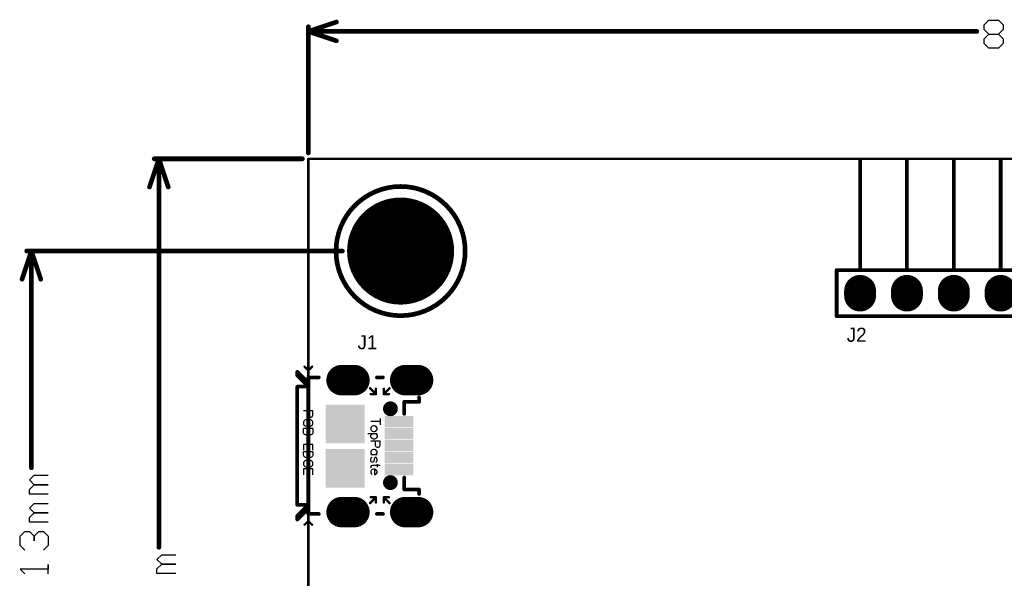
# Model space of a CAD drawing. Header units: millimetres. Extents: x 49.81 to 54.17, y 32.15 to 34.5.
# Tile 5 of 10: x 49.81 to 51.92, y 33.31 to 34.5. Entities that reach past the tile are written whole.
import ezdxf

# ---------------------------------------------------------------- set-up
doc = ezdxf.new("R2010")
doc.units = ezdxf.units.MM
doc.header["$MEASUREMENT"] = 0
for name, color, linetype in [('BottomLayer', 5, 'Continuous'), ('BottomSolder', 6, 'Continuous'), ('KeepOutLayer', 6, 'Continuous'), ('Mechanical1', 6, 'Continuous'), ('Mechanical15', 56, 'Continuous'), ('MultiLayer', 9, 'Continuous'), ('PadHoleLayer', 156, 'Continuous'), ('TopLayer', 1, 'Continuous'), ('TopOverlay', 2, 'Continuous'), ('TopPaste', 8, 'Continuous'), ('TopSolder', 216, 'Continuous')]:
    doc.layers.add(name, color=color, linetype=linetype)

# ---------------------------------------------------------------- blocks, each defined once
blk = doc.blocks.new('MICROUSB_ST_USB_002B_1_7')
at = {"layer": 'BottomLayer', "const_width": 0.0571}
for points in [[(-0.1407, 0.0846), (-0.1407, 0.0571)], [(0.1407, 0.0846), (0.1407, 0.0571)], [(-0.1407, -0.0512), (-0.1407, -0.0787)], [(0.1407, -0.0512), (0.1407, -0.0787)]]:
    blk.add_lwpolyline(points, dxfattribs=at)
at = {"layer": 'BottomLayer'}
for points, const_width in [([(-0.155, 0.0846, 1), (-0.1265, 0.0846, 1)], 0.0285), ([(0.1265, 0.0846, 1), (0.155, 0.0846, 1)], 0.0285), ([(-0.155, 0.0571, 1), (-0.1265, 0.0571, 1)], 0.0285), ([(0.1265, 0.0571, 1), (0.155, 0.0571, 1)], 0.0285), ([(-0.0856, 0.0256, 1), (-0.0738, 0.0256, 1)], 0.0118), ([(0.0719, 0.0256, 1), (0.0837, 0.0256, 1)], 0.0118), ([(-0.155, -0.0512, 1), (-0.1265, -0.0512, 1)], 0.0285), ([(0.1265, -0.0512, 1), (0.155, -0.0512, 1)], 0.0285), ([(-0.155, -0.0787, 1), (-0.1265, -0.0787, 1)], 0.0285), ([(0.1265, -0.0787, 1), (0.155, -0.0787, 1)], 0.0285)]:
    blk.add_lwpolyline(points, format="xyb", close=True, dxfattribs=dict(at, const_width=const_width))
at = {"layer": 'BottomSolder', "const_width": 0.0651}
for points in [[(-0.1407, 0.0846), (-0.1407, 0.0571)], [(0.1407, 0.0846), (0.1407, 0.0571)], [(-0.1407, -0.0512), (-0.1407, -0.0787)], [(0.1407, -0.0512), (0.1407, -0.0787)]]:
    blk.add_lwpolyline(points, dxfattribs=at)
at = {"layer": 'BottomSolder'}
for points, const_width in [([(-0.157, 0.0846, 1), (-0.1245, 0.0846, 1)], 0.0325), ([(0.1245, 0.0846, 1), (0.157, 0.0846, 1)], 0.0325), ([(-0.157, 0.0571, 1), (-0.1245, 0.0571, 1)], 0.0325), ([(0.1245, 0.0571, 1), (0.157, 0.0571, 1)], 0.0325), ([(-0.0876, 0.0256, 1), (-0.0718, 0.0256, 1)], 0.0158), ([(0.0699, 0.0256, 1), (0.0857, 0.0256, 1)], 0.0158), ([(-0.157, -0.0512, 1), (-0.1245, -0.0512, 1)], 0.0325), ([(0.1245, -0.0512, 1), (0.157, -0.0512, 1)], 0.0325), ([(-0.157, -0.0787, 1), (-0.1245, -0.0787, 1)], 0.0325), ([(0.1245, -0.0787, 1), (0.157, -0.0787, 1)], 0.0325)]:
    blk.add_lwpolyline(points, format="xyb", close=True, dxfattribs=dict(at, const_width=const_width))
at = {"layer": 'Mechanical15'}
for p, q in [((-0.059, 0.0038), (-0.0457, 0.0038)), ((-0.0523, 0.0038), (-0.0523, -0.0162)), ((-0.0023, 0.0038), (-0.0108, 0.0038)), ((-0.0108, 0.0038), (-0.0108, -0.0162)), ((0.0006, 0.0028), (-0.0023, 0.0038)), ((0.0016, 0.0019), (0.0006, 0.0028)), ((0.0025, 0), (0.0016, 0.0019)), ((0.0413, 0.0038), (0.0413, -0.0124)), ((-0.0423, -0.0058), (-0.0433, -0.0086)), ((-0.0433, -0.0086), (-0.0433, -0.0105)), ((-0.0433, -0.0105), (-0.0423, -0.0134)), ((-0.0404, -0.0039), (-0.0423, -0.0058)), ((-0.0423, -0.0134), (-0.0404, -0.0153)), ((-0.0385, -0.0029), (-0.0404, -0.0039)), ((-0.0404, -0.0153), (-0.0385, -0.0162)), ((-0.0357, -0.0029), (-0.0385, -0.0029)), ((-0.0385, -0.0162), (-0.0357, -0.0162)), ((-0.0338, -0.0039), (-0.0357, -0.0029)), ((-0.0357, -0.0162), (-0.0338, -0.0153)), ((-0.0319, -0.0058), (-0.0338, -0.0039)), ((-0.0338, -0.0153), (-0.0319, -0.0134)), ((-0.0309, -0.0086), (-0.0319, -0.0058)), ((-0.0319, -0.0134), (-0.0309, -0.0105)), ((-0.0309, -0.0105), (-0.0309, -0.0086)), ((-0.0265, -0.0029), (-0.0265, -0.0229)), ((-0.0265, -0.0058), (-0.0246, -0.0039)), ((-0.0246, -0.0153), (-0.0265, -0.0134)), ((-0.0246, -0.0039), (-0.0227, -0.0029)), ((-0.0227, -0.0162), (-0.0246, -0.0153)), ((-0.0227, -0.0029), (-0.0199, -0.0029)), ((-0.0199, -0.0162), (-0.0227, -0.0162)), ((-0.0199, -0.0029), (-0.018, -0.0039)), ((-0.018, -0.0153), (-0.0199, -0.0162)), ((-0.018, -0.0039), (-0.0161, -0.0058)), ((-0.0161, -0.0134), (-0.018, -0.0153)), ((-0.0161, -0.0058), (-0.0151, -0.0086)), ((-0.0151, -0.0105), (-0.0161, -0.0134)), ((-0.0151, -0.0086), (-0.0151, -0.0105)), ((-0.0108, -0.0067), (-0.0023, -0.0067)), ((-0.0023, -0.0067), (0.0006, -0.0058)), ((0.0006, -0.0058), (0.0016, -0.0048)), ((0.0016, -0.0048), (0.0025, -0.0029)), ((0.0025, -0.0029), (0.0025, 0)), ((0.0079, -0.0058), (0.007, -0.0086)), ((0.007, -0.0086), (0.007, -0.0105)), ((0.007, -0.0105), (0.0079, -0.0134)), ((0.0098, -0.0039), (0.0079, -0.0058)), ((0.0079, -0.0134), (0.0098, -0.0153)), ((0.0117, -0.0029), (0.0098, -0.0039)), ((0.0098, -0.0153), (0.0117, -0.0162)), ((0.0146, -0.0029), (0.0117, -0.0029)), ((0.0117, -0.0162), (0.0146, -0.0162)), ((0.0165, -0.0039), (0.0146, -0.0029)), ((0.0146, -0.0162), (0.0165, -0.0153)), ((0.0184, -0.0058), (0.0165, -0.0039)), ((0.0165, -0.0153), (0.0184, -0.0134)), ((0.0184, -0.0029), (0.0184, -0.0162)), ((0.0247, -0.0039), (0.0237, -0.0058)), ((0.0237, -0.0058), (0.0247, -0.0077)), ((0.0247, -0.0153), (0.0237, -0.0134)), ((0.0276, -0.0029), (0.0247, -0.0039)), ((0.0247, -0.0077), (0.0266, -0.0086)), ((0.0276, -0.0162), (0.0247, -0.0153)), ((0.0266, -0.0086), (0.0314, -0.0096)), ((0.0304, -0.0029), (0.0276, -0.0029)), ((0.0304, -0.0162), (0.0276, -0.0162)), ((0.0333, -0.0039), (0.0304, -0.0029)), ((0.0333, -0.0153), (0.0304, -0.0162)), ((0.0314, -0.0096), (0.0333, -0.0105)), ((0.0342, -0.0058), (0.0333, -0.0039)), ((0.0333, -0.0105), (0.0342, -0.0124)), ((0.0342, -0.0134), (0.0333, -0.0153)), ((0.0342, -0.0124), (0.0342, -0.0134)), ((0.0384, -0.0029), (0.0451, -0.0029)), ((0.0413, -0.0124), (0.0422, -0.0153)), ((0.0422, -0.0153), (0.0441, -0.0162)), ((0.0441, -0.0162), (0.046, -0.0162)), ((0.0498, -0.0058), (0.0489, -0.0086)), ((0.0489, -0.0086), (0.0603, -0.0086)), ((0.0489, -0.0086), (0.0489, -0.0105)), ((0.0489, -0.0105), (0.0498, -0.0134)), ((0.0517, -0.0039), (0.0498, -0.0058)), ((0.0498, -0.0134), (0.0517, -0.0153)), ((0.0536, -0.0029), (0.0517, -0.0039)), ((0.0517, -0.0153), (0.0536, -0.0162)), ((0.0565, -0.0029), (0.0536, -0.0029)), ((0.0536, -0.0162), (0.0565, -0.0162)), ((0.0584, -0.0039), (0.0565, -0.0029)), ((0.0565, -0.0162), (0.0584, -0.0153)), ((0.0594, -0.0048), (0.0584, -0.0039)), ((0.0584, -0.0153), (0.0603, -0.0134)), ((0.0603, -0.0067), (0.0594, -0.0048)), ((0.0603, -0.0086), (0.0603, -0.0067)), ((-0.0664, -0.14), (-0.075, -0.14)), ((-0.075, -0.14), (-0.075, -0.16)), ((-0.0636, -0.141), (-0.0664, -0.14)), ((-0.0626, -0.1419), (-0.0636, -0.141)), ((-0.0617, -0.1438), (-0.0626, -0.1419)), ((-0.0626, -0.1486), (-0.0617, -0.1467)), ((-0.0617, -0.1467), (-0.0617, -0.1438)), ((-0.0562, -0.1448), (-0.0572, -0.1476)), ((-0.0553, -0.1429), (-0.0562, -0.1448)), ((-0.0534, -0.141), (-0.0553, -0.1429)), ((-0.0515, -0.14), (-0.0534, -0.141)), ((-0.0477, -0.14), (-0.0515, -0.14)), ((-0.0458, -0.141), (-0.0477, -0.14)), ((-0.0439, -0.1429), (-0.0458, -0.141)), ((-0.0429, -0.1448), (-0.0439, -0.1429)), ((-0.0373, -0.14), (-0.0373, -0.16)), ((-0.0373, -0.14), (-0.0287, -0.14)), ((-0.0287, -0.14), (-0.0259, -0.141)), ((-0.0259, -0.141), (-0.0249, -0.1419)), ((-0.0249, -0.1419), (-0.024, -0.1438)), ((-0.024, -0.1457), (-0.0249, -0.1476)), ((-0.024, -0.1438), (-0.024, -0.1457)), ((0.0086, -0.14), (-0.0038, -0.14)), ((-0.0038, -0.14), (-0.0038, -0.16)), ((0.0119, -0.14), (0.0119, -0.16)), ((0.0119, -0.14), (0.0186, -0.14)), ((0.0186, -0.14), (0.0215, -0.141)), ((0.0215, -0.141), (0.0234, -0.1429)), ((0.0234, -0.1429), (0.0243, -0.1448)), ((0.0243, -0.1448), (0.0253, -0.1476)), ((0.0307, -0.1448), (0.0297, -0.1476)), ((0.0316, -0.1429), (0.0307, -0.1448)), ((0.0335, -0.141), (0.0316, -0.1429)), ((0.0355, -0.14), (0.0335, -0.141)), ((0.0393, -0.14), (0.0355, -0.14)), ((0.0412, -0.141), (0.0393, -0.14)), ((0.0431, -0.1429), (0.0412, -0.141)), ((0.044, -0.1448), (0.0431, -0.1429)), ((0.061, -0.14), (0.0486, -0.14)), ((0.0486, -0.14), (0.0486, -0.16)), ((-0.075, -0.1505), (-0.0664, -0.1505)), ((-0.0664, -0.1505), (-0.0636, -0.1495)), ((-0.0636, -0.1495), (-0.0626, -0.1486)), ((-0.0572, -0.1476), (-0.0572, -0.1524)), ((-0.0572, -0.1524), (-0.0562, -0.1552)), ((-0.0562, -0.1552), (-0.0553, -0.1571)), ((-0.0553, -0.1571), (-0.0534, -0.159)), ((-0.0534, -0.159), (-0.0515, -0.16)), ((-0.0515, -0.16), (-0.0477, -0.16)), ((-0.0477, -0.16), (-0.0458, -0.159)), ((-0.0458, -0.159), (-0.0439, -0.1571)), ((-0.0439, -0.1571), (-0.0429, -0.1552)), ((-0.0373, -0.1495), (-0.0287, -0.1495)), ((-0.0287, -0.16), (-0.0373, -0.16)), ((-0.0259, -0.1486), (-0.0287, -0.1495)), ((-0.0287, -0.1495), (-0.0259, -0.1505)), ((-0.0259, -0.159), (-0.0287, -0.16)), ((-0.0249, -0.1476), (-0.0259, -0.1486)), ((-0.0259, -0.1505), (-0.0249, -0.1514)), ((-0.0249, -0.1581), (-0.0259, -0.159)), ((-0.0249, -0.1514), (-0.024, -0.1533)), ((-0.024, -0.1562), (-0.0249, -0.1581)), ((-0.024, -0.1533), (-0.024, -0.1562)), ((-0.0038, -0.1495), (0.0038, -0.1495)), ((-0.0038, -0.16), (0.0086, -0.16)), ((0.0186, -0.16), (0.0119, -0.16)), ((0.0215, -0.159), (0.0186, -0.16)), ((0.0234, -0.1571), (0.0215, -0.159)), ((0.0243, -0.1552), (0.0234, -0.1571)), ((0.0253, -0.1524), (0.0243, -0.1552)), ((0.0253, -0.1476), (0.0253, -0.1524)), ((0.0297, -0.1476), (0.0297, -0.1524)), ((0.0297, -0.1524), (0.0307, -0.1552)), ((0.0307, -0.1552), (0.0316, -0.1571)), ((0.0316, -0.1571), (0.0335, -0.159)), ((0.0335, -0.159), (0.0355, -0.16)), ((0.0355, -0.16), (0.0393, -0.16)), ((0.0393, -0.1524), (0.044, -0.1524)), ((0.0393, -0.16), (0.0412, -0.159)), ((0.0412, -0.159), (0.0431, -0.1571)), ((0.0431, -0.1571), (0.044, -0.1552)), ((0.044, -0.1552), (0.044, -0.1524)), ((0.0486, -0.1495), (0.0562, -0.1495)), ((0.0486, -0.16), (0.061, -0.16))]:
    blk.add_line(p, q, dxfattribs=at)
at = {"layer": 'Mechanical15', "const_width": 0.005}
for points in [[(-0.111, 0.0113), (-0.1235, 0.0238)], [(-0.111, 0.0113), (-0.111, 0.0224)], [(0.109, 0.0113), (0.1215, 0.0238)], [(0.109, 0.0113), (0.109, 0.0224)], [(-0.111, 0.0113), (-0.1221, 0.0113)], [(0.1202, 0.0113), (0.109, 0.0113)], [(-0.1235, -0.0179), (-0.111, -0.0054)], [(-0.111, -0.0054), (-0.1221, -0.0054)], [(-0.111, -0.0165), (-0.111, -0.0054)], [(0.1215, -0.0179), (0.109, -0.0054)], [(0.1202, -0.0054), (0.109, -0.0054)], [(0.109, -0.0165), (0.109, -0.0054)], [(-0.1617, -0.1496), (-0.1695, -0.1417)], [(0.1597, -0.1496), (0.1676, -0.1417)], [(-0.1617, -0.1496), (-0.1794, -0.1496)], [(-0.1695, -0.1575), (-0.1617, -0.1496)], [(0.1676, -0.1575), (0.1597, -0.1496)], [(0.1774, -0.1496), (0.1597, -0.1496)]]:
    blk.add_lwpolyline(points, dxfattribs=at)
at = {"layer": 'Mechanical15', "const_width": 0.0025}
for points in [[(-0.1248, 0.0238, 1), (-0.1223, 0.0238, 1)], [(-0.1122, 0.0224, 1), (-0.1097, 0.0224, 1)], [(0.1078, 0.0224, 1), (0.1103, 0.0224, 1)], [(0.1203, 0.0238, 1), (0.1228, 0.0238, 1)], [(-0.1234, 0.0113, 1), (-0.1209, 0.0113, 1)], [(-0.1122, 0.0113, 1), (-0.1097, 0.0113, 1)], [(-0.1122, 0.0113, 1), (-0.1097, 0.0113, 1)], [(-0.1122, 0.0113, 1), (-0.1097, 0.0113, 1)], [(0.1078, 0.0113, 1), (0.1103, 0.0113, 1)], [(0.1078, 0.0113, 1), (0.1103, 0.0113, 1)], [(0.1078, 0.0113, 1), (0.1103, 0.0113, 1)], [(0.1189, 0.0113, 1), (0.1214, 0.0113, 1)], [(-0.1248, -0.0179, 1), (-0.1223, -0.0179, 1)], [(-0.1234, -0.0054, 1), (-0.1209, -0.0054, 1)], [(-0.1122, -0.0054, 1), (-0.1097, -0.0054, 1)], [(-0.1122, -0.0054, 1), (-0.1097, -0.0054, 1)], [(-0.1122, -0.0054, 1), (-0.1097, -0.0054, 1)], [(-0.1122, -0.0165, 1), (-0.1097, -0.0165, 1)], [(0.1078, -0.0054, 1), (0.1103, -0.0054, 1)], [(0.1078, -0.0054, 1), (0.1103, -0.0054, 1)], [(0.1078, -0.0054, 1), (0.1103, -0.0054, 1)], [(0.1078, -0.0165, 1), (0.1103, -0.0165, 1)], [(0.1189, -0.0054, 1), (0.1214, -0.0054, 1)], [(0.1203, -0.0179, 1), (0.1228, -0.0179, 1)], [(-0.1708, -0.1417, 1), (-0.1683, -0.1417, 1)], [(0.1663, -0.1417, 1), (0.1688, -0.1417, 1)], [(-0.1806, -0.1496, 1), (-0.1781, -0.1496, 1)], [(-0.1708, -0.1575, 1), (-0.1683, -0.1575, 1)], [(-0.1629, -0.1496, 1), (-0.1604, -0.1496, 1)], [(-0.1629, -0.1496, 1), (-0.1604, -0.1496, 1)], [(-0.1629, -0.1496, 1), (-0.1604, -0.1496, 1)], [(0.1584, -0.1496, 1), (0.1609, -0.1496, 1)], [(0.1584, -0.1496, 1), (0.1609, -0.1496, 1)], [(0.1584, -0.1496, 1), (0.1609, -0.1496, 1)], [(0.1663, -0.1575, 1), (0.1688, -0.1575, 1)], [(0.1762, -0.1496, 1), (0.1787, -0.1496, 1)]]:
    blk.add_lwpolyline(points, format="xyb", close=True, dxfattribs=at)
at = {"layer": 'MultiLayer', "const_width": 0.0571}
for points in [[(-0.1407, 0.0846), (-0.1407, 0.0571)], [(0.1407, 0.0846), (0.1407, 0.0571)], [(-0.1407, -0.0512), (-0.1407, -0.0787)], [(0.1407, -0.0512), (0.1407, -0.0787)]]:
    blk.add_lwpolyline(points, dxfattribs=at)
at = {"layer": 'MultiLayer'}
for points, const_width in [([(-0.155, 0.0846, 1), (-0.1265, 0.0846, 1)], 0.0285), ([(0.1265, 0.0846, 1), (0.155, 0.0846, 1)], 0.0285), ([(-0.155, 0.0571, 1), (-0.1265, 0.0571, 1)], 0.0285), ([(0.1265, 0.0571, 1), (0.155, 0.0571, 1)], 0.0285), ([(-0.0856, 0.0256, 1), (-0.0738, 0.0256, 1)], 0.0118), ([(0.0719, 0.0256, 1), (0.0837, 0.0256, 1)], 0.0118), ([(-0.155, -0.0512, 1), (-0.1265, -0.0512, 1)], 0.0285), ([(0.1265, -0.0512, 1), (0.155, -0.0512, 1)], 0.0285), ([(-0.155, -0.0787, 1), (-0.1265, -0.0787, 1)], 0.0285), ([(0.1265, -0.0787, 1), (0.155, -0.0787, 1)], 0.0285)]:
    blk.add_lwpolyline(points, format="xyb", close=True, dxfattribs=dict(at, const_width=const_width))
at = {"layer": 'PadHoleLayer'}
for points, const_width in [([(-0.1513, 0.0805), (-0.1302, 0.0805, -1), (-0.1302, 0.0613), (-0.1513, 0.0613, -1)], 0.0064), ([(0.1302, 0.0805), (0.1513, 0.0805, -1), (0.1513, 0.0613), (0.1302, 0.0613, -1)], 0.0064), ([(-0.0856, 0.0256, 1), (-0.0738, 0.0256, 1)], 0.0118), ([(0.0719, 0.0256, 1), (0.0837, 0.0256, 1)], 0.0118), ([(-0.1513, -0.0554), (-0.1302, -0.0554, -1), (-0.1302, -0.0746), (-0.1513, -0.0746, -1)], 0.0064), ([(0.1302, -0.0554), (0.1513, -0.0554, -1), (0.1513, -0.0746), (0.1302, -0.0746, -1)], 0.0064)]:
    blk.add_lwpolyline(points, format="xyb", close=True, dxfattribs=dict(at, const_width=const_width))
at = {"layer": 'TopLayer', "const_width": 0.0571}
for points in [[(-0.1407, 0.0846), (-0.1407, 0.0571)], [(0.1407, 0.0846), (0.1407, 0.0571)], [(-0.1407, -0.0512), (-0.1407, -0.0787)], [(0.1407, -0.0512), (0.1407, -0.0787)]]:
    blk.add_lwpolyline(points, dxfattribs=at)
at = {"layer": 'TopLayer'}
for points, const_width in [([(-0.155, 0.0846, 1), (-0.1265, 0.0846, 1)], 0.0285), ([(0.1265, 0.0846, 1), (0.155, 0.0846, 1)], 0.0285), ([(-0.155, 0.0571, 1), (-0.1265, 0.0571, 1)], 0.0285), ([(0.1265, 0.0571, 1), (0.155, 0.0571, 1)], 0.0285), ([(-0.0856, 0.0256, 1), (-0.0738, 0.0256, 1)], 0.0118), ([(0.0719, 0.0256, 1), (0.0837, 0.0256, 1)], 0.0118), ([(-0.155, -0.0512, 1), (-0.1265, -0.0512, 1)], 0.0285), ([(0.1265, -0.0512, 1), (0.155, -0.0512, 1)], 0.0285), ([(-0.155, -0.0787, 1), (-0.1265, -0.0787, 1)], 0.0285), ([(0.1265, -0.0787, 1), (0.155, -0.0787, 1)], 0.0285)]:
    blk.add_lwpolyline(points, format="xyb", close=True, dxfattribs=dict(at, const_width=const_width))
for points in [[(-0.06, 0.0173), (-0.0443, 0.0173), (-0.06, 0.0705), (-0.0443, 0.0705)], [(-0.0344, 0.0173), (-0.0187, 0.0173), (-0.0344, 0.0705), (-0.0187, 0.0705)], [(-0.0089, 0.0173), (0.0069, 0.0173), (-0.0089, 0.0705), (0.0069, 0.0705)], [(0.0167, 0.0173), (0.0325, 0.0173), (0.0167, 0.0705), (0.0325, 0.0705)], [(0.0423, 0.0173), (0.0581, 0.0173), (0.0423, 0.0705), (0.0581, 0.0705)], [(-0.0846, -0.1083), (-0.0098, -0.1083), (-0.0846, -0.0335), (-0.0098, -0.0335)], [(0.0846, -0.0335), (0.0098, -0.0335), (0.0846, -0.1083), (0.0098, -0.1083)]]:
    blk.add_solid(points, dxfattribs=at)
at = {"layer": 'TopOverlay', "const_width": 0.00787}
for points in [[(-0.0945, 0.0866), (-0.104, 0.0866)], [(-0.0945, 0.0551), (-0.0945, 0.0866)], [(0.102, 0.0866), (0.0925, 0.0866)], [(0.0925, 0.0551), (0.0925, 0.0866)], [(-0.069, 0.0551), (-0.0945, 0.0551)], [(0.0925, 0.0551), (0.067, 0.0551)], [(-0.1467, -0.0032), (-0.1467, 0.0097)], [(0.1447, -0.0032), (0.1447, 0.0097)], [(-0.1467, -0.1496), (-0.1467, -0.1273)], [(0.1447, -0.1496), (0.1447, -0.1273)], [(-0.1585, -0.1732), (-0.1348, -0.1496)], [(-0.1506, -0.1732), (-0.127, -0.1496)], [(0.1447, -0.1496), (-0.1467, -0.1496)], [(-0.127, -0.1732), (-0.127, -0.1496)], [(0.1486, -0.1732), (0.125, -0.1496)], [(0.125, -0.1732), (0.125, -0.1496)], [(0.1565, -0.1732), (0.1329, -0.1496)], [(-0.1506, -0.1732), (-0.1585, -0.1732)], [(0.125, -0.1732), (-0.127, -0.1732)], [(0.1565, -0.1732), (0.1486, -0.1732)]]:
    blk.add_lwpolyline(points, dxfattribs=at)
at = {"layer": 'TopOverlay', "const_width": 0.00394}
for points in [[(-0.106, 0.0866, 1), (-0.102, 0.0866, 1)], [(-0.0965, 0.0866, 1), (-0.0925, 0.0866, 1)], [(-0.0965, 0.0866, 1), (-0.0925, 0.0866, 1)], [(0.0906, 0.0866, 1), (0.0945, 0.0866, 1)], [(0.0906, 0.0866, 1), (0.0945, 0.0866, 1)], [(0.1, 0.0866, 1), (0.104, 0.0866, 1)], [(-0.0965, 0.0551, 1), (-0.0925, 0.0551, 1)], [(-0.0965, 0.0551, 1), (-0.0925, 0.0551, 1)], [(-0.071, 0.0551, 1), (-0.067, 0.0551, 1)], [(0.065, 0.0551, 1), (0.069, 0.0551, 1)], [(0.0906, 0.0551, 1), (0.0945, 0.0551, 1)], [(0.0906, 0.0551, 1), (0.0945, 0.0551, 1)], [(-0.1486, 0.0097, 1), (-0.1447, 0.0097, 1)], [(-0.1486, -0.0032, 1), (-0.1447, -0.0032, 1)], [(0.1427, 0.0097, 1), (0.1467, 0.0097, 1)], [(0.1427, -0.0032, 1), (0.1467, -0.0032, 1)], [(-0.1486, -0.1273, 1), (-0.1447, -0.1273, 1)], [(0.1427, -0.1273, 1), (0.1467, -0.1273, 1)], [(-0.1486, -0.1496, 1), (-0.1447, -0.1496, 1)], [(-0.1486, -0.1496, 1), (-0.1447, -0.1496, 1)], [(-0.1368, -0.1496, 1), (-0.1329, -0.1496, 1)], [(-0.1289, -0.1496, 1), (-0.125, -0.1496, 1)], [(-0.1289, -0.1496, 1), (-0.125, -0.1496, 1)], [(0.123, -0.1496, 1), (0.127, -0.1496, 1)], [(0.123, -0.1496, 1), (0.127, -0.1496, 1)], [(0.1309, -0.1496, 1), (0.1348, -0.1496, 1)], [(0.1427, -0.1496, 1), (0.1467, -0.1496, 1)], [(0.1427, -0.1496, 1), (0.1467, -0.1496, 1)], [(-0.1604, -0.1732, 1), (-0.1565, -0.1732, 1)], [(-0.1604, -0.1732, 1), (-0.1565, -0.1732, 1)], [(-0.1526, -0.1732, 1), (-0.1486, -0.1732, 1)], [(-0.1526, -0.1732, 1), (-0.1486, -0.1732, 1)], [(-0.1289, -0.1732, 1), (-0.125, -0.1732, 1)], [(-0.1289, -0.1732, 1), (-0.125, -0.1732, 1)], [(0.123, -0.1732, 1), (0.127, -0.1732, 1)], [(0.123, -0.1732, 1), (0.127, -0.1732, 1)], [(0.1467, -0.1732, 1), (0.1506, -0.1732, 1)], [(0.1467, -0.1732, 1), (0.1506, -0.1732, 1)], [(0.1545, -0.1732, 1), (0.1585, -0.1732, 1)], [(0.1545, -0.1732, 1), (0.1585, -0.1732, 1)]]:
    blk.add_lwpolyline(points, format="xyb", close=True, dxfattribs=at)
at = {"layer": 'TopPaste', "const_width": 0.0571}
for points in [[(-0.1407, 0.0846), (-0.1407, 0.0571)], [(0.1407, 0.0846), (0.1407, 0.0571)], [(-0.1407, -0.0512), (-0.1407, -0.0787)], [(0.1407, -0.0512), (0.1407, -0.0787)]]:
    blk.add_lwpolyline(points, dxfattribs=at)
at = {"layer": 'TopPaste', "const_width": 0.0285}
for points in [[(-0.155, 0.0846, 1), (-0.1265, 0.0846, 1)], [(0.1265, 0.0846, 1), (0.155, 0.0846, 1)], [(-0.155, 0.0571, 1), (-0.1265, 0.0571, 1)], [(0.1265, 0.0571, 1), (0.155, 0.0571, 1)], [(-0.155, -0.0512, 1), (-0.1265, -0.0512, 1)], [(0.1265, -0.0512, 1), (0.155, -0.0512, 1)], [(-0.155, -0.0787, 1), (-0.1265, -0.0787, 1)], [(0.1265, -0.0787, 1), (0.155, -0.0787, 1)]]:
    blk.add_lwpolyline(points, format="xyb", close=True, dxfattribs=at)
at = {"layer": 'TopPaste'}
for points in [[(-0.06, 0.0173), (-0.0443, 0.0173), (-0.06, 0.0705), (-0.0443, 0.0705)], [(-0.0344, 0.0173), (-0.0187, 0.0173), (-0.0344, 0.0705), (-0.0187, 0.0705)], [(-0.0089, 0.0173), (0.0069, 0.0173), (-0.0089, 0.0705), (0.0069, 0.0705)], [(0.0167, 0.0173), (0.0325, 0.0173), (0.0167, 0.0705), (0.0325, 0.0705)], [(0.0423, 0.0173), (0.0581, 0.0173), (0.0423, 0.0705), (0.0581, 0.0705)], [(-0.0846, -0.1083), (-0.0098, -0.1083), (-0.0846, -0.0335), (-0.0098, -0.0335)], [(0.0846, -0.0335), (0.0098, -0.0335), (0.0846, -0.1083), (0.0098, -0.1083)]]:
    blk.add_solid(points, dxfattribs=at)
at = {"layer": 'TopSolder', "const_width": 0.0651}
for points in [[(-0.1407, 0.0846), (-0.1407, 0.0571)], [(0.1407, 0.0846), (0.1407, 0.0571)], [(-0.1407, -0.0512), (-0.1407, -0.0787)], [(0.1407, -0.0512), (0.1407, -0.0787)]]:
    blk.add_lwpolyline(points, dxfattribs=at)
at = {"layer": 'TopSolder'}
for points, const_width in [([(-0.157, 0.0846, 1), (-0.1245, 0.0846, 1)], 0.0325), ([(0.1245, 0.0846, 1), (0.157, 0.0846, 1)], 0.0325), ([(-0.157, 0.0571, 1), (-0.1245, 0.0571, 1)], 0.0325), ([(0.1245, 0.0571, 1), (0.157, 0.0571, 1)], 0.0325), ([(-0.0876, 0.0256, 1), (-0.0718, 0.0256, 1)], 0.0158), ([(0.0699, 0.0256, 1), (0.0857, 0.0256, 1)], 0.0158), ([(-0.157, -0.0512, 1), (-0.1245, -0.0512, 1)], 0.0325), ([(0.1245, -0.0512, 1), (0.157, -0.0512, 1)], 0.0325), ([(-0.157, -0.0787, 1), (-0.1245, -0.0787, 1)], 0.0325), ([(0.1245, -0.0787, 1), (0.157, -0.0787, 1)], 0.0325)]:
    blk.add_lwpolyline(points, format="xyb", close=True, dxfattribs=dict(at, const_width=const_width))
for points in [[(-0.064, 0.0133), (-0.0403, 0.0133), (-0.064, 0.0745), (-0.0403, 0.0745)], [(-0.0384, 0.0133), (-0.0147, 0.0133), (-0.0384, 0.0745), (-0.0147, 0.0745)], [(-0.0129, 0.0133), (0.0109, 0.0133), (-0.0129, 0.0745), (0.0109, 0.0745)], [(0.0127, 0.0133), (0.0365, 0.0133), (0.0127, 0.0745), (0.0365, 0.0745)], [(0.0383, 0.0133), (0.0621, 0.0133), (0.0383, 0.0745), (0.0621, 0.0745)], [(-0.0886, -0.1123), (-0.0058, -0.1123), (-0.0886, -0.0295), (-0.0058, -0.0295)], [(0.0886, -0.0295), (0.0058, -0.0295), (0.0886, -0.1123), (0.0058, -0.1123)]]:
    blk.add_solid(points, dxfattribs=at)
blk = doc.blocks.new('SIP_5_2_54_6_0_R90_11')
at = {"layer": 'BottomLayer', "const_width": 0.06}
for points in [[(-0.1, 0.005), (-0.1, -0.005)], [(0, 0.005), (0, -0.005)], [(0.1, 0.005), (0.1, -0.005)], [(0.2, 0.005), (0.2, -0.005)]]:
    blk.add_lwpolyline(points, dxfattribs=at)
at = {"layer": 'BottomLayer', "const_width": 0.03}
for points in [[(-0.115, 0.005, 1), (-0.085, 0.005, 1)], [(-0.115, -0.005, 1), (-0.085, -0.005, 1)], [(-0.015, 0.005, 1), (0.015, 0.005, 1)], [(-0.015, -0.005, 1), (0.015, -0.005, 1)], [(0.085, 0.005, 1), (0.115, 0.005, 1)], [(0.085, -0.005, 1), (0.115, -0.005, 1)], [(0.185, 0.005, 1), (0.215, 0.005, 1)], [(0.185, -0.005, 1), (0.215, -0.005, 1)]]:
    blk.add_lwpolyline(points, format="xyb", close=True, dxfattribs=at)
at = {"layer": 'BottomLayer'}
blk.add_solid([(-0.23, -0.035), (-0.17, -0.035), (-0.23, 0.035), (-0.17, 0.035)], dxfattribs=at)
at = {"layer": 'BottomSolder', "const_width": 0.068}
for points in [[(-0.1, 0.005), (-0.1, -0.005)], [(0, 0.005), (0, -0.005)], [(0.1, 0.005), (0.1, -0.005)], [(0.2, 0.005), (0.2, -0.005)]]:
    blk.add_lwpolyline(points, dxfattribs=at)
at = {"layer": 'BottomSolder', "const_width": 0.034}
for points in [[(-0.117, 0.005, 1), (-0.083, 0.005, 1)], [(-0.117, -0.005, 1), (-0.083, -0.005, 1)], [(-0.017, 0.005, 1), (0.017, 0.005, 1)], [(-0.017, -0.005, 1), (0.017, -0.005, 1)], [(0.083, 0.005, 1), (0.117, 0.005, 1)], [(0.083, -0.005, 1), (0.117, -0.005, 1)], [(0.183, 0.005, 1), (0.217, 0.005, 1)], [(0.183, -0.005, 1), (0.217, -0.005, 1)]]:
    blk.add_lwpolyline(points, format="xyb", close=True, dxfattribs=at)
at = {"layer": 'BottomSolder'}
blk.add_solid([(-0.234, -0.039), (-0.166, -0.039), (-0.234, 0.039), (-0.166, 0.039)], dxfattribs=at)
at = {"layer": 'MultiLayer', "const_width": 0.06}
for points in [[(-0.1, 0.005), (-0.1, -0.005)], [(0, 0.005), (0, -0.005)], [(0.1, 0.005), (0.1, -0.005)], [(0.2, 0.005), (0.2, -0.005)]]:
    blk.add_lwpolyline(points, dxfattribs=at)
at = {"layer": 'MultiLayer', "const_width": 0.03}
for points in [[(-0.115, 0.005, 1), (-0.085, 0.005, 1)], [(-0.115, -0.005, 1), (-0.085, -0.005, 1)], [(-0.015, 0.005, 1), (0.015, 0.005, 1)], [(-0.015, -0.005, 1), (0.015, -0.005, 1)], [(0.085, 0.005, 1), (0.115, 0.005, 1)], [(0.085, -0.005, 1), (0.115, -0.005, 1)], [(0.185, 0.005, 1), (0.215, 0.005, 1)], [(0.185, -0.005, 1), (0.215, -0.005, 1)]]:
    blk.add_lwpolyline(points, format="xyb", close=True, dxfattribs=at)
at = {"layer": 'MultiLayer'}
blk.add_solid([(-0.23, -0.035), (-0.17, -0.035), (-0.23, 0.035), (-0.17, 0.035)], dxfattribs=at)
at = {"layer": 'PadHoleLayer', "const_width": 0.02}
for points in [[(-0.21, 0, 1), (-0.19, 0, 1)], [(-0.11, 0, 1), (-0.09, 0, 1)], [(-0.01, 0, 1), (0.01, 0, 1)], [(0.09, 0, 1), (0.11, 0, 1)], [(0.19, 0, 1), (0.21, 0, 1)]]:
    blk.add_lwpolyline(points, format="xyb", close=True, dxfattribs=at)
at = {"layer": 'TopLayer', "const_width": 0.06}
for points in [[(-0.1, 0.005), (-0.1, -0.005)], [(0, 0.005), (0, -0.005)], [(0.1, 0.005), (0.1, -0.005)], [(0.2, 0.005), (0.2, -0.005)]]:
    blk.add_lwpolyline(points, dxfattribs=at)
at = {"layer": 'TopLayer', "const_width": 0.03}
for points in [[(-0.115, 0.005, 1), (-0.085, 0.005, 1)], [(-0.115, -0.005, 1), (-0.085, -0.005, 1)], [(-0.015, 0.005, 1), (0.015, 0.005, 1)], [(-0.015, -0.005, 1), (0.015, -0.005, 1)], [(0.085, 0.005, 1), (0.115, 0.005, 1)], [(0.085, -0.005, 1), (0.115, -0.005, 1)], [(0.185, 0.005, 1), (0.215, 0.005, 1)], [(0.185, -0.005, 1), (0.215, -0.005, 1)]]:
    blk.add_lwpolyline(points, format="xyb", close=True, dxfattribs=at)
at = {"layer": 'TopLayer'}
blk.add_solid([(-0.23, -0.035), (-0.17, -0.035), (-0.23, 0.035), (-0.17, 0.035)], dxfattribs=at)
at = {"layer": 'TopOverlay', "const_width": 0.008}
for points in [[(-0.25, 0.0492), (-0.25, -0.0492)], [(0.25, 0.0492), (-0.25, 0.0492)], [(0.25, 0.0492), (0.25, -0.0492)], [(0.25, -0.0492), (-0.25, -0.0492)], [(-0.2, -0.0492), (-0.2, -0.2854)], [(-0.1, -0.0492), (-0.1, -0.2854)], [(0, -0.0492), (0, -0.2854)], [(0.1, -0.0492), (0.1, -0.2854)], [(0.2, -0.0492), (0.2, -0.2854)]]:
    blk.add_lwpolyline(points, dxfattribs=at)
at = {"layer": 'TopOverlay'}
for points, const_width in [([(-0.252, 0.0492, 1), (-0.248, 0.0492, 1)], 0.004), ([(-0.252, 0.0492, 1), (-0.248, 0.0492, 1)], 0.004), ([(0.248, 0.0492, 1), (0.252, 0.0492, 1)], 0.004), ([(0.248, 0.0492, 1), (0.252, 0.0492, 1)], 0.004), ([(-0.2678, 0.0002, 1), (-0.2862, 0.0002, 1)], 0.02), ([(-0.2912, 0.0002, 1), (-0.2812, 0.0002, 1)], 0.01), ([(-0.2728, 0.0002, 1), (-0.2628, 0.0002, 1)], 0.01), ([(-0.252, -0.0492, 1), (-0.248, -0.0492, 1)], 0.004), ([(-0.252, -0.0492, 1), (-0.248, -0.0492, 1)], 0.004), ([(-0.202, -0.0492, 1), (-0.198, -0.0492, 1)], 0.004), ([(-0.102, -0.0492, 1), (-0.098, -0.0492, 1)], 0.004), ([(-0.002, -0.0492, 1), (0.002, -0.0492, 1)], 0.004), ([(0.098, -0.0492, 1), (0.102, -0.0492, 1)], 0.004), ([(0.198, -0.0492, 1), (0.202, -0.0492, 1)], 0.004), ([(0.248, -0.0492, 1), (0.252, -0.0492, 1)], 0.004), ([(0.248, -0.0492, 1), (0.252, -0.0492, 1)], 0.004), ([(-0.202, -0.2854, 1), (-0.198, -0.2854, 1)], 0.004), ([(-0.102, -0.2854, 1), (-0.098, -0.2854, 1)], 0.004), ([(-0.002, -0.2854, 1), (0.002, -0.2854, 1)], 0.004), ([(0.098, -0.2854, 1), (0.102, -0.2854, 1)], 0.004), ([(0.198, -0.2854, 1), (0.202, -0.2854, 1)], 0.004)]:
    blk.add_lwpolyline(points, format="xyb", close=True, dxfattribs=dict(at, const_width=const_width))
at = {"layer": 'TopSolder', "const_width": 0.068}
for points in [[(-0.1, 0.005), (-0.1, -0.005)], [(0, 0.005), (0, -0.005)], [(0.1, 0.005), (0.1, -0.005)], [(0.2, 0.005), (0.2, -0.005)]]:
    blk.add_lwpolyline(points, dxfattribs=at)
at = {"layer": 'TopSolder', "const_width": 0.034}
for points in [[(-0.117, 0.005, 1), (-0.083, 0.005, 1)], [(-0.117, -0.005, 1), (-0.083, -0.005, 1)], [(-0.017, 0.005, 1), (0.017, 0.005, 1)], [(-0.017, -0.005, 1), (0.017, -0.005, 1)], [(0.083, 0.005, 1), (0.117, 0.005, 1)], [(0.083, -0.005, 1), (0.117, -0.005, 1)], [(0.183, 0.005, 1), (0.217, 0.005, 1)], [(0.183, -0.005, 1), (0.217, -0.005, 1)]]:
    blk.add_lwpolyline(points, format="xyb", close=True, dxfattribs=at)
at = {"layer": 'TopSolder'}
blk.add_solid([(-0.234, -0.039), (-0.166, -0.039), (-0.234, 0.039), (-0.166, 0.039)], dxfattribs=at)
blk = doc.blocks.new('HOLE_3_2_25')
at = {"layer": 'BottomLayer', "const_width": 0.1102}
blk.add_lwpolyline([(-0.0551, 0, 1), (0.0551, 0, 1)], format="xyb", close=True, dxfattribs=at)
at = {"layer": 'BottomSolder', "const_width": 0.1142}
blk.add_lwpolyline([(-0.0571, 0, 1), (0.0571, 0, 1)], format="xyb", close=True, dxfattribs=at)
at = {"layer": 'Mechanical15'}
for points, const_width in [([(0.1378, 0, 1), (-0.1378, 0, 1)], 0.01), ([(-0.1403, 0, 1), (-0.1353, 0, 1)], 0.005), ([(0.1353, 0, 1), (0.1403, 0, 1)], 0.005)]:
    blk.add_lwpolyline(points, format="xyb", close=True, dxfattribs=dict(at, const_width=const_width))
at = {"layer": 'MultiLayer', "const_width": 0.1102}
blk.add_lwpolyline([(-0.0551, 0, 1), (0.0551, 0, 1)], format="xyb", close=True, dxfattribs=at)
at = {"layer": 'PadHoleLayer', "const_width": 0.063}
blk.add_lwpolyline([(-0.0315, 0, 1), (0.0315, 0, 1)], format="xyb", close=True, dxfattribs=at)
at = {"layer": 'TopLayer', "const_width": 0.1102}
blk.add_lwpolyline([(-0.0551, 0, 1), (0.0551, 0, 1)], format="xyb", close=True, dxfattribs=at)
at = {"layer": 'TopSolder', "const_width": 0.1142}
blk.add_lwpolyline([(-0.0571, 0, 1), (0.0571, 0, 1)], format="xyb", close=True, dxfattribs=at)

msp = doc.modelspace()

# ---------------------------------------------------------------- linework, layer by layer
at = {"layer": 'KeepOutLayer', "const_width": 0.005}
for points in [[(50.43, 32.153), (50.43, 34.2002)], [(50.43, 34.2002), (53.7371, 34.2002)]]:
    msp.add_lwpolyline(points, dxfattribs=at)
at = {"layer": 'KeepOutLayer', "const_width": 0.0025}
msp.add_lwpolyline([(50.4288, 34.2002, 1), (50.4312, 34.2002, 1)], format="xyb", close=True, dxfattribs=at)
msp.add_lwpolyline([(50.4288, 34.2002, 1), (50.4312, 34.2002, 1)], format="xyb", close=True, dxfattribs=at)
at = {"layer": 'Mechanical1'}
for p, q in [((51.8726, 34.486), (51.8826, 34.496)), ((51.8726, 34.476), (51.8726, 34.486)), ((51.8826, 34.496), (51.9026, 34.496)), ((51.9026, 34.496), (51.9126, 34.486)), ((51.9126, 34.486), (51.9126, 34.476)), ((51.8826, 34.466), (51.8726, 34.476)), ((51.8726, 34.456), (51.8826, 34.466)), ((51.8826, 34.466), (51.9026, 34.466)), ((51.9126, 34.476), (51.9026, 34.466)), ((51.9026, 34.466), (51.9126, 34.456)), ((51.8726, 34.446), (51.8726, 34.456)), ((51.8826, 34.436), (51.8726, 34.446)), ((51.9126, 34.446), (51.9026, 34.436)), ((51.9126, 34.456), (51.9126, 34.446)), ((51.9026, 34.436), (51.8826, 34.436)), ((49.835, 33.5151), (49.845, 33.5251)), ((49.845, 33.5251), (49.875, 33.5251)), ((49.845, 33.5051), (49.835, 33.5151)), ((49.835, 33.4951), (49.845, 33.5051)), ((49.835, 33.4851), (49.835, 33.4951)), ((49.845, 33.5051), (49.875, 33.5051)), ((49.875, 33.5051), (49.845, 33.5051)), ((49.875, 33.4851), (49.835, 33.4851)), ((49.835, 33.4551), (49.845, 33.4651)), ((49.845, 33.4451), (49.835, 33.4551)), ((49.845, 33.4651), (49.875, 33.4651)), ((49.835, 33.4351), (49.845, 33.4451)), ((49.835, 33.4251), (49.835, 33.4351)), ((49.845, 33.4451), (49.875, 33.4451)), ((49.875, 33.4451), (49.845, 33.4451)), ((49.875, 33.4251), (49.835, 33.4251)), ((49.815, 33.3951), (49.825, 33.4051)), ((49.815, 33.3751), (49.815, 33.3951)), ((49.825, 33.4051), (49.835, 33.4051)), ((49.835, 33.4051), (49.845, 33.3951)), ((49.845, 33.3951), (49.855, 33.4051)), ((49.845, 33.3951), (49.845, 33.3851)), ((49.845, 33.3851), (49.845, 33.3951)), ((49.855, 33.4051), (49.865, 33.4051)), ((49.865, 33.4051), (49.875, 33.3951)), ((49.875, 33.3951), (49.875, 33.3751)), ((49.825, 33.3651), (49.815, 33.3751)), ((49.875, 33.3751), (49.865, 33.3651)), ((50.107, 33.3456), (50.117, 33.3556)), ((50.117, 33.3556), (50.147, 33.3556)), ((49.875, 33.3152), (49.875, 33.3351)), ((49.875, 33.3351), (49.875, 33.3252)), ((50.117, 33.3356), (50.107, 33.3456)), ((50.107, 33.3256), (50.117, 33.3356)), ((50.117, 33.3356), (50.147, 33.3356)), ((50.147, 33.3356), (50.117, 33.3356)), ((49.875, 33.3252), (49.815, 33.3252)), ((49.815, 33.3252), (49.825, 33.3152)), ((50.107, 33.3156), (50.107, 33.3256)), ((50.147, 33.3156), (50.107, 33.3156))]:
    msp.add_line(p, q, dxfattribs=at)
for points, const_width in [([(50.43, 34.472), (50.49, 34.492)], 0.01), ([(50.43, 34.2127), (50.43, 34.482)], 0.01), ([(50.43, 34.472), (51.8566, 34.472)], 0.01), ([(50.43, 34.472), (50.49, 34.452)], 0.01), ([(50.091, 34.1402), (50.111, 34.2002)], 0.01), ([(50.101, 34.2002), (50.4175, 34.2002)], 0.01), ([(50.111, 33.3716), (50.111, 34.2002)], 0.01), ([(50.111, 34.2002), (50.131, 34.1402)], 0.01), ([(50.43, 34.2002), (53.7371, 34.2002)], 0.005), ([(50.43, 32.153), (50.43, 34.2002)], 0.005), ([(49.819, 33.9434), (49.839, 34.0034)], 0.01), ([(49.829, 34.0034), (50.5026, 34.0034)], 0.01), ([(49.839, 33.5411), (49.839, 34.0034)], 0.01), ([(49.839, 34.0034), (49.859, 33.9434)], 0.01)]:
    msp.add_lwpolyline(points, dxfattribs=dict(at, const_width=const_width))
for points, const_width in [([(50.4275, 34.482, 1), (50.4325, 34.482, 1)], 0.005), ([(50.4875, 34.492, 1), (50.4925, 34.492, 1)], 0.005), ([(50.4275, 34.472, 1), (50.4325, 34.472, 1)], 0.005), ([(50.4275, 34.472, 1), (50.4325, 34.472, 1)], 0.005), ([(50.4275, 34.472, 1), (50.4325, 34.472, 1)], 0.005), ([(51.8541, 34.472, 1), (51.8591, 34.472, 1)], 0.005), ([(50.4875, 34.452, 1), (50.4925, 34.452, 1)], 0.005), ([(50.4275, 34.2127, 1), (50.4325, 34.2127, 1)], 0.005), ([(50.0985, 34.2002, 1), (50.1035, 34.2002, 1)], 0.005), ([(50.1085, 34.2002, 1), (50.1135, 34.2002, 1)], 0.005), ([(50.1085, 34.2002, 1), (50.1135, 34.2002, 1)], 0.005), ([(50.1085, 34.2002, 1), (50.1135, 34.2002, 1)], 0.005), ([(50.415, 34.2002, 1), (50.42, 34.2002, 1)], 0.005), ([(50.4288, 34.2002, 1), (50.4312, 34.2002, 1)], 0.0025), ([(50.4288, 34.2002, 1), (50.4312, 34.2002, 1)], 0.0025), ([(50.0885, 34.1402, 1), (50.0935, 34.1402, 1)], 0.005), ([(50.1285, 34.1402, 1), (50.1335, 34.1402, 1)], 0.005), ([(49.8265, 34.0034, 1), (49.8315, 34.0034, 1)], 0.005), ([(49.8365, 34.0034, 1), (49.8415, 34.0034, 1)], 0.005), ([(49.8365, 34.0034, 1), (49.8415, 34.0034, 1)], 0.005), ([(49.8365, 34.0034, 1), (49.8415, 34.0034, 1)], 0.005), ([(50.5001, 34.0034, 1), (50.5051, 34.0034, 1)], 0.005), ([(49.8165, 33.9434, 1), (49.8215, 33.9434, 1)], 0.005), ([(49.8565, 33.9434, 1), (49.8615, 33.9434, 1)], 0.005), ([(49.8365, 33.5411, 1), (49.8415, 33.5411, 1)], 0.005), ([(50.1085, 33.3716, 1), (50.1135, 33.3716, 1)], 0.005)]:
    msp.add_lwpolyline(points, format="xyb", close=True, dxfattribs=dict(at, const_width=const_width))

# ---------------------------------------------------------------- block references
for name, p, rotation in [('SIP_5_2_54_6_0_R90_11', (51.8075, 33.9135), 180), ('MICROUSB_ST_USB_002B_1_7', (50.5796, 33.5873), 270)]:
    msp.add_blockref(name, p, dxfattribs=dict(rotation=rotation))
msp.add_blockref('HOLE_3_2_25', (50.6269, 34.0034))

# ---------------------------------------------------------------- texts
at = {"layer": 'TopOverlay'}
for s, p in [('J2', (51.579, 33.8099)), ('J1', (50.535, 33.794))]:
    msp.add_text(s, height=0.03, dxfattribs=at).set_placement(p)

doc.saveas('drawing.dxf')
